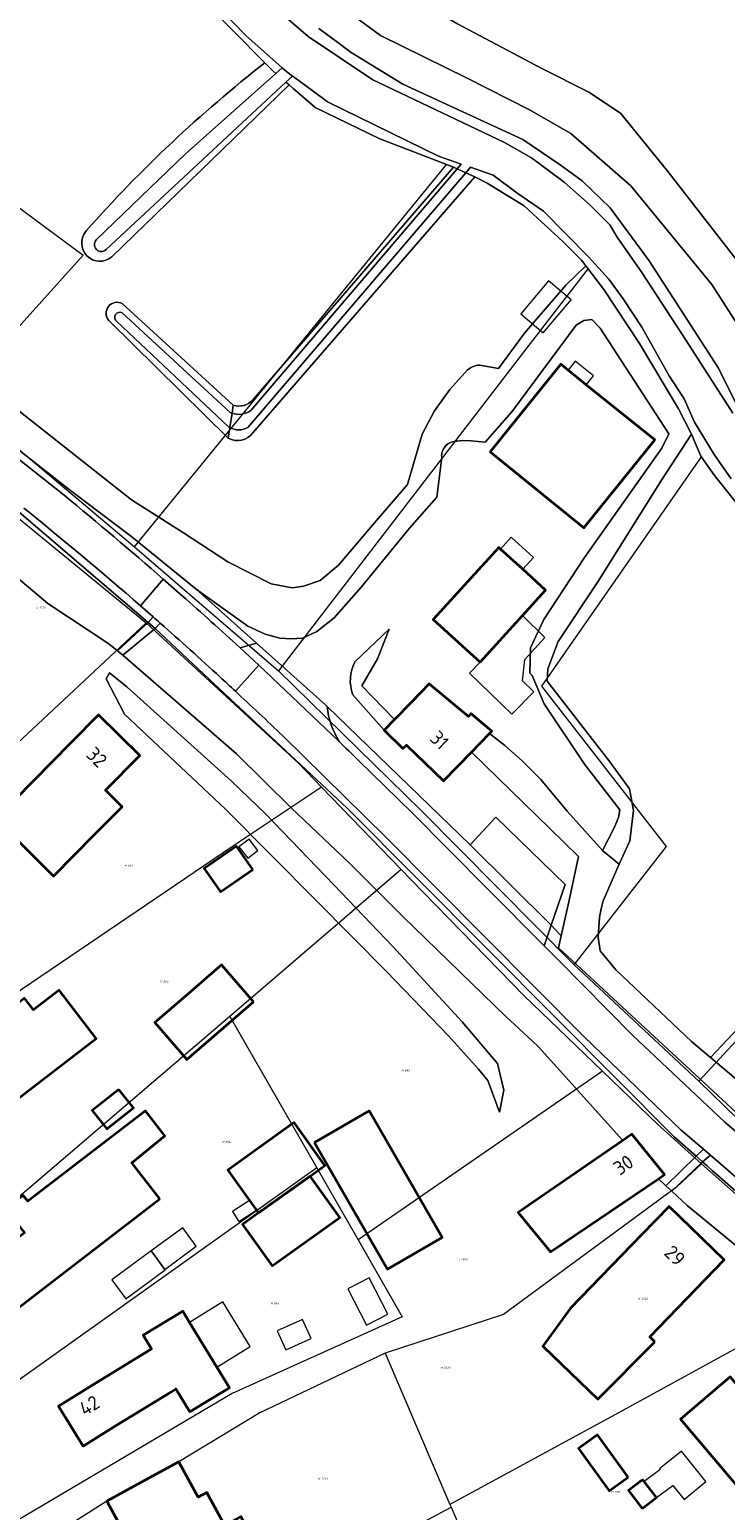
# Model space of a CAD drawing. Header units: metres. Extents: x 104777 to 177370, y 409697 to 438337.
# Tile 121 of 133: x 129946 to 130035, y 423448 to 423637. Entities that reach past the tile are written whole.
import ezdxf
from ezdxf.enums import TextEntityAlignment as Align
from ezdxf.lldxf.tags import DXFTag

# ---------------------------------------------------------------- set-up
doc = ezdxf.new("R2010")
doc.units = ezdxf.units.M
for name, color, linetype, lineweight in [('B-WE-GR-BOUWLAND-GV', 80, 'Continuous', 13), ('B-WE-GR-GRAS-GV', 60, 'Continuous', 13), ('B-WE-GR-GROENVOORZIENING-GV', 80, 'Continuous', 18), ('B-WE-GR-HOUTWAL-GV', 40, 'Continuous', 13), ('B-WE-GW-TALUD_KRUIN-G', 90, 'Continuous', 18), ('B-WE-KG-GRENS_PERCEEL-G', 150, 'KG-PERCEEL-SO', 18), ('B-WE-KG-GRENS_PERCEEL-S', 150, 'Continuous', 25), ('B-WE-KG-GRENS_PERCEEL_ADMINISTRATIEF-G', 150, 'KG-PERCEEL-SO', 18), ('B-WE-OG-BEBOUWING-G', 7, 'Continuous', 35), ('B-WE-OG-BEBOUWING-GV', 7, 'Continuous', 35), ('B-WE-OG-BEBOUWING_HUISNUMMER-T18', 10, 'Continuous', 18), ('B-WE-OG-BEBOUWING_LUIFEL-GV', 7, 'Continuous', 18), ('B-WE-OG-BEBOUWING_SCHUUR-GV', 7, 'Continuous', 18), ('B-WE-OG-TERREIN_BEGROEID-GV', 7, 'Continuous', 18), ('B-WE-OG-TERREIN_ERF-GV', 7, 'Continuous', 18), ('B-WE-OG-TERREIN_OEVER-GV', 7, 'Continuous', 18), ('B-WE-OG-WATER-GV', 130, 'Continuous', 18), ('B-WE-OG-WATER_GREPPEL-GV', 160, 'Continuous', 18), ('B-WE-OG-WEG-GV', 7, 'Continuous', 18), ('B-WE-VH-OPENVERHARDING_BETONSTRAATSTEEN-GV', 90, 'Continuous', 18), ('B-WE-VH-OPENVERHARDING_SIERBESTRATING-GV', 90, 'Continuous', 18), ('B-WE-VH-OPENVERHARDING_STRAATBAKSTEEN-GV', 90, 'Continuous', 18), ('B-WE-VH-OPENVERHARDING_TEGEL-GV', 90, 'Continuous', 18)]:
    doc.layers.add(name, color=color, linetype=linetype, lineweight=lineweight)
doc.styles.add('NLCS-ISO', font='NLCS-ISO.ttf')
doc.styles.add('NLCS-ISO-M20-T18', font='NLCS-ISO.ttf', dxfattribs={"height": 0.036})
doc.styles.get("Standard").update_dxf_attribs({"font": 'Romans.shx'})
tags = doc.linetypes.add('KG-PERCEEL-SO', pattern='A,5.5,-2,["P",Standard,S=1.8,R=0,X=-0.5,Y=-0.9],-2,5.5,-2,[5,NLCS.SHX,S=0.75,R=0,X=0,Y=0],-2', length=19).pattern_tags.tags
tags[6] = DXFTag(74, 10)

# ---------------------------------------------------------------- blocks, each defined once
blk = doc.blocks.new('SKG-PERCEELNUMMER-SO')
at = {"style": 'NLCS-ISO', "oblique": 10, "flags": 1}
for tag, p in [('GEMEENTECODE', (0, 2.6)), ('PERCEELGROOTTE', (0, -2.4))]:
    blk.add_attdef(tag, text='', height=1.8, dxfattribs=at).set_placement(p, align=Align.MIDDLE_CENTER)
at = {"style": 'NLCS-ISO', "oblique": 10}
blk.add_attdef('SECTIE', text='', height=1.8, dxfattribs=at).set_placement((-0.5, 0), align=Align.MIDDLE_RIGHT)
blk.add_attdef('PERCEELNUMMER', text='', height=1.8, dxfattribs=at).set_placement((0.5, 0), align=Align.MIDDLE_LEFT)

msp = doc.modelspace()

# ---------------------------------------------------------------- linework, layer by layer
at = {"layer": 'B-WE-GR-BOUWLAND-GV', "ltscale": 20, "flags": 128}
msp.add_lwpolyline([(130111.83, 423736.358), (130023.474, 423767.181), (129930.703, 423799.517), (129896.582, 423810.822), (129893.878, 423799.8), (129893.664, 423794.823), (129893.807, 423788.921), (129895.514, 423781.596), (129903.626, 423766.308), (129922.281, 423731.697), (129927.34, 423723.621), (129939.793, 423707.052), (129951.106, 423692.262), (129976.03, 423657.514), (129983.364, 423649.511), (129993.112, 423642.187), (130000.513, 423637.85), (130011.4, 423632.09), (130017.397, 423629.071), (130021.453, 423626.369), (130027.358, 423619.116), (130038.388, 423604.965)], dxfattribs=at)
at = {"layer": 'B-WE-GR-GRAS-GV', "ltscale": 20, "flags": 128}
for points in [[(130040.601, 423592.862), (130033.14, 423604.504), (130022.768, 423617.098), (130015.095, 423623.765), (130009.909, 423626.781), (130001.76, 423630.909), (129990.753, 423636.306), (129984.509, 423640.91), (129976.254, 423648.848), (129967.787, 423659.537), (129958.209, 423673.189), (129945.88, 423690.864), (129934.45, 423705.575), (129929.476, 423713.247), (129923.549, 423720.338), (129914.976, 423734.361), (129901.112, 423760.555)], [(129982.849, 423637.197), (129985.457, 423635.265), (129987, 423634.123), (129993.595, 423630.067), (130008.93, 423623.027), (130013.713, 423619.795), (130016.551, 423617.743), (130020.127, 423614.262), (130025.098, 423607.497), (130033.976, 423593.784), (130036.948, 423587.79)], [(129919.583, 423602.838), (129950.92, 423578.28), (129958.934, 423572.224), (129967.161, 423565.525), (129973.768, 423560.797), (129975.981, 423559.789), (129977.883, 423559.283), (129979.33, 423559.19), (129980.76, 423559.284), (129982.612, 423560.136), (129984.797, 423561.89), (129988.293, 423565.846), (129994.454, 423573.342), (129997.956, 423577.322), (129998.571, 423582.412), (129998.566, 423582.599), (129998.579, 423582.786), (129998.61, 423582.971), (129998.659, 423583.151), (129998.726, 423583.326), (129998.81, 423583.494), (129998.91, 423583.653), (129999.025, 423583.8), (129999.154, 423583.936), (129999.296, 423584.059), (129999.45, 423584.166), (129999.613, 423584.258), (129999.785, 423584.334), (129999.963, 423584.392), (130000.146, 423584.433), (130001.243, 423584.533), (130002.345, 423584.497), (130004.14, 423584.349), (130007.543, 423588.216), (130015.76, 423599.27), (130016.762, 423599.893), (130017.772, 423600.024), (130018.859, 423598.913), (130027.638, 423585.413), (130026.712, 423583.548), (130016.833, 423569.577), (130015.937, 423568.219), (130011.619, 423561.676), (130009.91, 423558.036), (130009.829, 423554.81), (130010.123, 423554.497), (130011.667, 423550.892), (130016.844, 423543.192), (130021.357, 423537.362), (130021.184, 423536.362), (130020.626, 423535.023), (130019.152, 423532.124), (130021.29, 423530.38), (130022.632, 423533.391), (130023.108, 423537.259), (130022.589, 423540.012), (130019.946, 423543.63), (130012.042, 423553.803), (130012.163, 423555.366), (130013.469, 423558.856), (130018.562, 423566.487), (130026.673, 423579.456), (130030.52, 423585.351), (130028.841, 423588.61), (130023.869, 423596.937), (130019.296, 423603.824), (130017, 423606.877), (130014.453, 423604.412), (130009.154, 423598.245), (130005.847, 423593.753), (130003.459, 423594.172), (130003.211, 423594.153), (130002.967, 423594.111), (130002.728, 423594.044), (130002.496, 423593.955), (130002.275, 423593.843), (130002.066, 423593.71), (130001.87, 423593.557), (129999.601, 423591.067), (129997.653, 423588.319), (129996.054, 423585.354), (129994.208, 423578.931), (129989.962, 423574.026), (129985.389, 423568.607), (129983.033, 423566.648), (129980.904, 423565.922), (129979.447, 423565.712), (129976.751, 423566.22), (129971.228, 423569.042), (129965.548, 423572.758), (129958.877, 423576.95), (129944.463, 423588.341)], [(130049.245, 423491.967), (130032.955, 423505.688), (130030.525, 423507.734), (130020.858, 423516.912), (130018.855, 423519.339), (130018.583, 423521.055), (130018.758, 423523.633), (130018.986, 423524.676), (130019.213, 423525.718), (130021.29, 423530.38), (130019.152, 423532.124), (130014.637, 423537.159), (130011.236, 423541.199), (130008.857, 423543.591), (130006.63, 423545.581), (130004.688, 423547.095), (130002.381, 423544.725), (130012.412, 423534.96), (130016.08, 423531.39), (130014.815, 423525.585), (130013.87, 423521.248), (130013.53, 423519.69), (130047.302, 423488.426)], [(130042.971, 423516.297), (130032.955, 423505.688), (130049.245, 423491.967)]]:
    msp.add_lwpolyline(points, dxfattribs=at)
msp.add_lwpolyline([(130005.976, 423498.706), (130006.513, 423501.526), (130005.707, 423504.905), (130001.191, 423510.257), (129992.333, 423519.877), (129984.764, 423527.75), (129976.045, 423536.82), (129971.633, 423541.043), (129958.304, 423553.059), (129956.087, 423554.866), (129955.664, 423554.106), (129957.98, 423549.575), (129970.905, 423537.408), (129982.59, 423525.669), (129991.527, 423516.691), (129999.421, 423508.462), (130003.269, 423504.187), (130004.465, 423502.741)], close=True, dxfattribs=at)
at = {"layer": 'B-WE-GR-GROENVOORZIENING-GV', "ltscale": 20, "flags": 128}
for points in [[(130038.388, 423604.965), (130027.358, 423619.116), (130021.453, 423626.369), (130017.397, 423629.071), (130011.4, 423632.09), (130000.513, 423637.85), (129993.112, 423642.187), (129983.364, 423649.511), (129976.03, 423657.514), (129951.106, 423692.262), (129939.793, 423707.052), (129927.34, 423723.621), (129922.281, 423731.697), (129903.626, 423766.308)], [(129901.112, 423760.555), (129914.976, 423734.361), (129923.549, 423720.338), (129929.476, 423713.247), (129934.45, 423705.575), (129945.88, 423690.864), (129958.209, 423673.189), (129967.787, 423659.537), (129976.254, 423648.848), (129984.509, 423640.91), (129990.753, 423636.306), (130001.76, 423630.909), (130009.909, 423626.781), (130015.095, 423623.765), (130022.768, 423617.098), (130033.14, 423604.504), (130040.601, 423592.862)]]:
    msp.add_lwpolyline(points, dxfattribs=at)
at = {"layer": 'B-WE-GR-HOUTWAL-GV', "ltscale": 20, "flags": 128}
msp.add_lwpolyline([(130038.245, 423574.103), (130033.454, 423580.061), (130031.71, 423582.551), (130030.52, 423585.351), (130026.673, 423579.456), (130018.562, 423566.487), (130013.469, 423558.856), (130012.163, 423555.366), (130012.042, 423553.803), (130019.946, 423543.63), (130022.589, 423540.012), (130023.108, 423537.259), (130022.632, 423533.391), (130021.29, 423530.38), (130019.213, 423525.718), (130018.986, 423524.676), (130018.758, 423523.633), (130018.583, 423521.055), (130018.855, 423519.339), (130020.858, 423516.912), (130030.525, 423507.734), (130032.955, 423505.688), (130042.971, 423516.297)], dxfattribs=at)
at = {"layer": 'B-WE-GW-TALUD_KRUIN-G', "ltscale": 20, "flags": 128}
for points in [[(129919.583, 423602.838), (129950.92, 423578.28), (129958.934, 423572.224), (129967.161, 423565.525), (129973.768, 423560.797), (129975.981, 423559.789), (129977.883, 423559.283), (129979.33, 423559.19), (129980.76, 423559.284), (129982.612, 423560.136), (129984.797, 423561.89), (129988.293, 423565.846), (129994.454, 423573.342), (129997.956, 423577.322), (129998.571, 423582.412), (129998.566, 423582.599), (129998.579, 423582.786), (129998.61, 423582.971), (129998.659, 423583.151), (129998.726, 423583.326), (129998.81, 423583.494), (129998.91, 423583.653), (129999.025, 423583.8), (129999.154, 423583.936), (129999.296, 423584.059), (129999.45, 423584.166), (129999.613, 423584.258), (129999.785, 423584.334), (129999.963, 423584.392), (130000.146, 423584.433), (130001.243, 423584.533), (130002.345, 423584.497), (130004.14, 423584.349), (130007.543, 423588.216), (130015.76, 423599.27), (130016.762, 423599.893), (130017.772, 423600.024), (130018.859, 423598.913), (130027.638, 423585.413), (130026.712, 423583.548), (130016.833, 423569.577), (130015.937, 423568.219), (130011.619, 423561.676), (130009.91, 423558.036), (130009.829, 423554.81), (130010.123, 423554.497), (130011.667, 423550.892), (130016.844, 423543.192), (130021.357, 423537.362), (130021.184, 423536.362), (130020.626, 423535.023), (130019.152, 423532.124)], [(130031.13, 423493.062), (130028.3, 423495.55), (130013.175, 423510.744), (129986.49, 423537.55), (129969.513, 423553.395), (129961.899, 423560.502)], [(129991.832, 423560.445), (129987.449, 423556.252)], [(130005.976, 423498.706), (130006.513, 423501.526), (130005.707, 423504.905), (130001.191, 423510.257), (129992.333, 423519.877), (129984.764, 423527.75), (129976.045, 423536.82), (129971.633, 423541.043), (129958.304, 423553.059), (129956.087, 423554.866), (129955.664, 423554.106)], [(129987.194, 423552.057), (129991.199, 423547.544)], [(130039.954, 423485.306), (130035.854, 423488.91), (130033.186, 423491.254), (130032.538, 423491.825), (130031.94, 423492.35)]]:
    msp.add_lwpolyline(points, dxfattribs=at)
at = {"layer": 'B-WE-GW-TALUD_KRUIN-G', "ltscale": 20}
msp.add_lwpolyline([(129987.449, 423556.252, 0.2075427), (129987.194, 423552.057)], format="xyb", dxfattribs=at)
at = {"layer": 'B-WE-KG-GRENS_PERCEEL-G', "ltscale": 20, "flags": 128}
for points in [[(129909.567, 423619.357), (129920.158, 423632.304), (129952.713, 423608.227)], [(129959.295, 423570.949), (129999.227, 423619.847)], [(129936.435, 423590.159), (129952.713, 423608.227)], [(130017.316, 423606.532), (130009.875, 423596.937), (129977.706, 423555.121)], [(129936.435, 423590.159), (129959.295, 423570.949)], [(130015.535, 423517.547), (130027.322, 423532.665), (130011.38, 423553.145), (130031.799, 423582.451)], [(129943.239, 423575.609), (129960.766, 423561.259)], [(129959.295, 423570.949), (129977.706, 423555.121)], [(129935.705, 423537.838), (129960.766, 423561.259)], [(129960.766, 423561.259), (129980.262, 423543.3), (129983.206, 423540.255)], [(129977.706, 423555.121), (129995.953, 423537.245), (130015.535, 423517.547)], [(130031.476, 423502.655), (130068.319, 423542.459)], [(129983.206, 423540.255), (129971.811, 423532.655), (129944.909, 423514.431), (129925.642, 423499.61)], [(129983.206, 423540.255), (129993.403, 423529.711)], [(129993.403, 423529.711), (129971.451, 423510.933)], [(129993.403, 423529.711), (129994.619, 423528.453), (130009.086, 423513.628), (130019.135, 423503.946)], [(130015.535, 423517.547), (130031.476, 423502.655)], [(129971.451, 423510.933), (129932.732, 423477.812)], [(129971.451, 423510.933), (129982.59, 423491.577)], [(130019.135, 423503.946), (129987.89, 423482.368)], [(130019.135, 423503.946), (130026.216, 423497.124), (130031.802, 423492.119)], [(130031.476, 423502.655), (130036.379, 423497.911), (130052.688, 423484.72)], [(129982.59, 423491.577), (129939.276, 423460.8)], [(129982.59, 423491.577), (129987.89, 423482.368)], [(130031.802, 423492.119), (130028.606, 423489.137), (130006.469, 423472.859), (129991.32, 423467.902)], [(130031.802, 423492.119), (130034.033, 423490.12), (130049.964, 423476.042)], [(129987.89, 423482.368), (129993.533, 423472.563), (129971.758, 423462.727), (129944.665, 423446.707)], [(130038.561, 423469.793), (130021.257, 423460.311), (129999.633, 423448.569)], [(129991.32, 423467.902), (129975.325, 423460.27), (129964.935, 423454.018), (129955.72, 423448.99), (129946.143, 423442.891)], [(129991.32, 423467.902), (129999.633, 423448.569)], [(129984.919, 423440.25), (129999.776, 423448.235)], [(129999.633, 423448.569), (129999.776, 423448.235)], [(129999.776, 423448.235), (130004.885, 423436.354)]]:
    msp.add_lwpolyline(points, dxfattribs=at)
at = {"layer": 'B-WE-KG-GRENS_PERCEEL_ADMINISTRATIEF-G', "ltscale": 20, "flags": 128}
msp.add_lwpolyline([(130011.489, 423468.793), (130015.062, 423473.654), (130027.66, 423486.65), (130034.72, 423479.81), (130025.18, 423469.98), (130025.84, 423469.336), (130018.527, 423462.016)], close=True, dxfattribs=at)
at = {"layer": 'B-WE-OG-BEBOUWING-G', "ltscale": 20, "flags": 128}
for points in [[(130003.483, 423556.212), (130008.908, 423562.167), (130011.87, 423565.418), (130008.944, 423568.084), (130006.095, 423570.679), (130005.868, 423570.886), (129997.481, 423561.68)], [(129994.701, 423551.113), (129992.522, 423548.892), (129991.199, 423547.544), (129993.621, 423545.167), (129994.08, 423545.612), (129998.784, 423541.032), (130002.381, 423544.725), (130004.688, 423547.095), (130005, 423547.416), (130002.297, 423549.644), (130001.998, 423549.281), (129996.97, 423553.426)], [(129951.15, 423545.92), (129941.519, 423536.179), (129948.908, 423528.874), (129954.17, 423534.18), (129957.69, 423537.73), (129955.56, 423539.84), (129959.94, 423544.27), (129954.67, 423549.48)], [(129974.491, 423512.821), (129970.401, 423517.541), (129966.134, 423513.843), (129961.867, 423510.145), (129965.957, 423505.425)], [(129941.08, 423510.09), (129937.12, 423507.05), (129938.26, 423505.56), (129932.28, 423500.98), (129937, 423494.82), (129940.97, 423497.86), (129954.369, 423508.12), (129949.646, 423514.283), (129946.356, 423511.762), (129945.209, 423513.259)], [(129962.527, 423487.643), (129958.942, 423492.248), (129963.157, 423495.665), (129960.684, 423498.883), (129945.626, 423487.311), (129945.047, 423488.065), (129942.76, 423486.36), (129945.19, 423483.28), (129938.98, 423478.5), (129943.32, 423472.85), (129947.28, 423475.9)], [(129982.291, 423494.82), (129991.628, 423478.657), (129998.622, 423482.697), (129989.285, 423498.86)], [(129973.991, 423487.42), (129974.872, 423486.189), (129975.131, 423485.826), (129981.73, 423490.543), (129983.624, 423491.897), (129979.706, 423497.379), (129979.462, 423497.204), (129971.213, 423491.307)], [(130026.303, 423490.19), (130027.09, 423490.73), (130022.91, 423495.89), (130021.748, 423495.092), (130008.339, 423485.89), (130012.509, 423480.838)], [(129975.131, 423485.826), (129973.081, 423484.36), (129976.877, 423479.051), (129985.526, 423485.234), (129981.73, 423490.543)], [(130025.84, 423469.336), (130025.18, 423469.98), (130034.72, 423479.81), (130027.66, 423486.65), (130024.18, 423483.06), (130015.062, 423473.654), (130011.489, 423468.793), (130018.527, 423462.016)], [(129969.813, 423466.099), (129966.326, 423471.826), (129965.444, 423473.276), (129960.383, 423470.196), (129961.442, 423468.456), (129960.769, 423468.046), (129953.8, 423463.75), (129949.55, 423461.13), (129952.7, 423456.02), (129956.95, 423458.64), (129963.919, 423462.936), (129964.564, 423463.328), (129966.355, 423460.386), (129968.885, 423461.926), (129971.415, 423463.466)], [(130037.37, 423449.73), (130043.75, 423455.14), (130035.48, 423464.88), (130029.11, 423459.47)], [(129960.1, 423451.38), (129955.72, 423448.99), (129960.738, 423439.784), (129963.768, 423434.224), (129965.28, 423431.45), (129969.67, 423433.84), (129977.697, 423438.21), (129972.893, 423447.019), (129970.814, 423445.885), (129968.518, 423450.095), (129967.405, 423449.488), (129964.935, 423454.018)]]:
    msp.add_lwpolyline(points, close=True, dxfattribs=at)
at = {"layer": 'B-WE-OG-BEBOUWING-GV', "ltscale": 20, "flags": 128}
for points in [[(130014.733, 423593.549), (130013.791, 423594.307), (130004.755, 423583.08), (130016.768, 423573.404), (130025.814, 423584.63), (130017.07, 423591.668)], [(130003.483, 423556.212), (130008.908, 423562.167), (130011.87, 423565.418), (130008.944, 423568.084), (130006.095, 423570.679), (130005.868, 423570.886), (129997.481, 423561.68)], [(129994.701, 423551.113), (129992.522, 423548.892), (129991.199, 423547.544), (129993.621, 423545.167), (129994.08, 423545.612), (129998.784, 423541.032), (130002.381, 423544.725), (130004.688, 423547.095), (130005, 423547.416), (130002.297, 423549.644), (130001.998, 423549.281), (129996.97, 423553.426)], [(129951.15, 423545.92), (129941.519, 423536.179), (129948.908, 423528.874), (129954.17, 423534.18), (129957.69, 423537.73), (129955.56, 423539.84), (129959.94, 423544.27), (129954.67, 423549.48)], [(129974.409, 423529.711), (129972.344, 423532.715), (129968.194, 423529.861), (129970.26, 423526.858)], [(129974.491, 423512.821), (129970.401, 423517.541), (129966.134, 423513.843), (129961.867, 423510.145), (129965.957, 423505.425)], [(129941.08, 423510.09), (129937.12, 423507.05), (129938.26, 423505.56), (129932.28, 423500.98), (129937, 423494.82), (129940.97, 423497.86), (129954.369, 423508.12), (129949.646, 423514.283), (129946.356, 423511.762), (129945.209, 423513.259)], [(129957.269, 423501.608), (129953.872, 423498.928), (129955.74, 423496.559), (129959.138, 423499.239)], [(129962.527, 423487.643), (129958.942, 423492.248), (129963.157, 423495.665), (129960.684, 423498.883), (129945.626, 423487.311), (129945.047, 423488.065), (129942.76, 423486.36), (129945.19, 423483.28), (129938.98, 423478.5), (129943.32, 423472.85), (129947.28, 423475.9)], [(129982.291, 423494.82), (129991.628, 423478.657), (129998.622, 423482.697), (129989.285, 423498.86)], [(129973.991, 423487.42), (129974.872, 423486.189), (129975.131, 423485.826), (129981.73, 423490.543), (129983.624, 423491.897), (129979.706, 423497.379), (129979.462, 423497.204), (129971.213, 423491.307)], [(130026.303, 423490.19), (130027.09, 423490.73), (130022.91, 423495.89), (130021.748, 423495.092), (130008.339, 423485.89), (130012.509, 423480.838)], [(129975.131, 423485.826), (129973.081, 423484.36), (129976.877, 423479.051), (129985.526, 423485.234), (129981.73, 423490.543)], [(130025.84, 423469.336), (130025.18, 423469.98), (130034.72, 423479.81), (130027.66, 423486.65), (130024.18, 423483.06), (130015.062, 423473.654), (130011.489, 423468.793), (130018.527, 423462.016)], [(129969.813, 423466.099), (129966.326, 423471.826), (129965.444, 423473.276), (129960.383, 423470.196), (129961.442, 423468.456), (129960.769, 423468.046), (129953.8, 423463.75), (129949.55, 423461.13), (129952.7, 423456.02), (129956.95, 423458.64), (129963.919, 423462.936), (129964.564, 423463.328), (129966.355, 423460.386), (129968.885, 423461.926), (129971.415, 423463.466)], [(130037.37, 423449.73), (130043.75, 423455.14), (130035.48, 423464.88), (130029.11, 423459.47)], [(130022.414, 423452.04), (130018.513, 423457.478), (130016.085, 423455.737), (130019.986, 423450.299)], [(129960.1, 423451.38), (129955.72, 423448.99), (129960.738, 423439.784), (129963.768, 423434.224), (129965.28, 423431.45), (129969.67, 423433.84), (129977.697, 423438.21), (129972.893, 423447.019), (129970.814, 423445.885), (129968.518, 423450.095), (129967.405, 423449.488), (129964.935, 423454.018)], [(130024.234, 423448.049), (130026.033, 423449.438), (130024.449, 423451.489), (130024.27, 423451.721), (130022.471, 423450.332)]]:
    msp.add_lwpolyline(points, close=True, dxfattribs=at)
at = {"layer": 'B-WE-OG-BEBOUWING_LUIFEL-GV', "ltscale": 20, "flags": 128}
for points in [[(130012.246, 423604.967), (130008.676, 423600.731), (130011.552, 423598.307), (130015.122, 423602.544)], [(130017.07, 423591.668), (130017.989, 423592.812), (130015.65, 423594.691), (130014.733, 423593.549)], [(130006.095, 423570.679), (130008.944, 423568.084), (130010.318, 423569.592), (130007.468, 423572.187)], [(130010.343, 423552.424), (130008.907, 423553.815), (130009.226, 423556.576), (130011.782, 423559.383), (130008.908, 423562.167), (130003.483, 423556.212), (130002.127, 423554.813), (130007.56, 423549.55)], [(129974.872, 423486.189), (129973.991, 423487.42), (129971.798, 423485.99), (129972.624, 423484.723)], [(129967.179, 423481.571), (129965.443, 423483.932), (129961.407, 423480.964), (129963.143, 423478.602)], [(129961.407, 423480.964), (129956.391, 423477.276), (129958.176, 423474.848), (129963.191, 423478.536), (129963.143, 423478.602)], [(129988.964, 423471.459), (129991.699, 423472.871), (129989.286, 423477.541), (129986.552, 423476.128)], [(129966.326, 423471.826), (129969.813, 423466.099), (129974.09, 423468.733), (129970.573, 423474.442)], [(129981.877, 423469.785), (129980.774, 423472.225), (129977.542, 423470.763), (129978.645, 423468.324)], [(130032.374, 423451.49), (130029.224, 423455.374), (130026.421, 423453.101), (130026.495, 423453.009), (130024.449, 423451.489), (130026.033, 423449.438), (130028.132, 423450.991), (130029.571, 423449.217)]]:
    msp.add_lwpolyline(points, close=True, dxfattribs=at)
at = {"layer": 'B-WE-OG-BEBOUWING_SCHUUR-GV', "ltscale": 20, "flags": 128}
msp.add_lwpolyline([(129973.776, 423531.153), (129975.065, 423532.156), (129973.931, 423533.612), (129972.643, 423532.609)], close=True, dxfattribs=at)
at = {"layer": 'B-WE-OG-TERREIN_BEGROEID-GV', "ltscale": 20, "flags": 128}
msp.add_lwpolyline([(129943.892, 423575.89), (129932.181, 423584.96), (129931.219, 423585.705), (129930.933, 423585.241), (129933.872, 423576.622), (129933.447, 423576.395), (129930.265, 423585.467), (129930.682, 423586.121), (129915.55, 423597.84), (129905.55, 423605.734), (129903.69, 423607.203), (129899.066, 423602.956), (129901.642, 423600.784), (129903.616, 423599.119), (129923.224, 423584.039), (129931.972, 423576.838), (129939.658, 423570.867), (129948.173, 423563.721), (129955.979, 423558.543), (129957.081, 423557.671), (129961.008, 423561.266), (129944.521, 423575.397), (129940.103, 423570.969), (129939.567, 423571.452)], close=True, dxfattribs=at)
at = {"layer": 'B-WE-OG-TERREIN_ERF-GV', "ltscale": 20, "flags": 128}
for points in [[(129975.969, 423632.819), (129967.646, 423641.271), (129960.629, 423648.02), (129957.612, 423651.275), (129956.198, 423653.253), (129952.865, 423657.912), (129946.619, 423667.726), (129941.837, 423676.261), (129939.366, 423680.202), (129931.116, 423671.61)], [(129974.439, 423589.777), (130000.082, 423619.471), (129990.658, 423623.09), (129982.369, 423627.121), (129981.048, 423628.268), (129979.573, 423629.55), (129979.051, 423630.003), (129956.371, 423608.005)], [(129944.463, 423588.341), (129958.877, 423576.95), (129965.548, 423572.758), (129971.228, 423569.042), (129976.751, 423566.22), (129979.447, 423565.712), (129980.904, 423565.922), (129983.033, 423566.648), (129985.389, 423568.607), (129989.962, 423574.026), (129994.208, 423578.931), (129996.054, 423585.354), (129997.653, 423588.319), (129999.601, 423591.067), (130001.87, 423593.557), (130002.066, 423593.71), (130002.275, 423593.843), (130002.496, 423593.955), (130002.728, 423594.044), (130002.967, 423594.111), (130003.211, 423594.153), (130003.459, 423594.172), (130005.847, 423593.753), (130009.154, 423598.245), (130014.453, 423604.412), (130017, 423606.877), (130016.447, 423607.613), (130014.112, 423609.935), (130009.128, 423614.554), (130004.407, 423617.432), (130002.801, 423618.228), (129974.413, 423585.541)], [(129957.718, 423602.036), (129971.913, 423589.073)], [(129971.247, 423584.835), (129955.974, 423599.899)], [(130017.772, 423600.024), (130016.762, 423599.893), (130015.76, 423599.27), (130007.543, 423588.216), (130004.14, 423584.349), (130002.345, 423584.497), (130001.243, 423584.533), (130000.146, 423584.433), (129999.963, 423584.392), (129999.785, 423584.334), (129999.613, 423584.258), (129999.45, 423584.166), (129999.296, 423584.059), (129999.154, 423583.936), (129999.025, 423583.8), (129998.91, 423583.653), (129998.81, 423583.494), (129998.726, 423583.326), (129998.659, 423583.151), (129998.61, 423582.971), (129998.579, 423582.786), (129998.566, 423582.599), (129998.571, 423582.412), (129997.956, 423577.322), (129994.454, 423573.342), (129988.293, 423565.846), (129984.797, 423561.89), (129982.612, 423560.136), (129980.76, 423559.284), (129979.33, 423559.19), (129977.883, 423559.283), (129975.981, 423559.789), (129973.768, 423560.797), (129967.161, 423565.525), (129974.886, 423558.663), (129976.851, 423556.918), (129983.743, 423550.708), (129983.912, 423550.545), (130002.228, 423532.88), (130005.506, 423536.425), (130014.367, 423527.783), (130012.589, 423522.595), (130013.082, 423522.029), (130013.87, 423521.248), (130014.815, 423525.585), (130016.08, 423531.39), (130012.412, 423534.96), (130002.381, 423544.725), (129998.784, 423541.032), (129994.08, 423545.612), (129993.621, 423545.167), (129991.199, 423547.544), (129987.194, 423552.057)], [(129987.449, 423556.252), (129991.832, 423560.445), (129990.37, 423556.631), (129988.336, 423553.198), (129992.522, 423548.892), (129994.701, 423551.113), (129996.97, 423553.426), (130001.998, 423549.281), (130002.297, 423549.644), (130005, 423547.416), (130004.688, 423547.095), (130006.63, 423545.581), (130008.857, 423543.591), (130011.236, 423541.199), (130014.637, 423537.159), (130019.152, 423532.124), (130020.626, 423535.023), (130021.184, 423536.362), (130021.357, 423537.362), (130016.844, 423543.192), (130011.667, 423550.892), (130010.123, 423554.497), (130009.829, 423554.81), (130009.91, 423558.036), (130011.619, 423561.676), (130015.937, 423568.219), (130016.833, 423569.577), (130026.712, 423583.548), (130027.638, 423585.413), (130018.859, 423598.913), (130017.772, 423600.024)], [(130036.422, 423481.482), (130029.961, 423486.782), (130028.005, 423488.604), (130027.25, 423489.308), (130026.303, 423490.19), (130012.509, 423480.838), (130008.339, 423485.89), (130021.748, 423495.092), (130010.956, 423507.065), (130010.192, 423507.774), (130006.783, 423510.934), (129993.613, 423523.697), (129986.798, 423530.507), (129979.313, 423537.597), (129972.338, 423544.506), (129957.797, 423557.105), (129957.081, 423557.671), (129955.979, 423558.543), (129948.173, 423563.721), (129939.658, 423570.867)], [(129987.194, 423552.057), (129991.199, 423547.544), (129992.522, 423548.892), (129988.336, 423553.198), (129990.37, 423556.631), (129991.832, 423560.445)], [(129991.832, 423560.445), (129987.449, 423556.252)]]:
    msp.add_lwpolyline(points, dxfattribs=at)
at = {"layer": 'B-WE-OG-TERREIN_ERF-GV', "ltscale": 20}
for points in [[(129953.1, 423611.325, -0.0466864), (129975.969, 423632.819)], [(129956.371, 423608.005, -0.9250586), (129953.1, 423611.325)], [(129955.974, 423599.899, -0.8316488), (129957.718, 423602.036)], [(129971.913, 423589.073, 0.3083218), (129974.439, 423589.777)], [(129974.413, 423585.541, -0.3675514), (129971.247, 423584.835)], [(129987.449, 423556.252, 0.2075427), (129987.194, 423552.057)], [(129987.194, 423552.057, -0.2075427), (129987.449, 423556.252)]]:
    msp.add_lwpolyline(points, format="xyb", dxfattribs=at)
at = {"layer": 'B-WE-OG-TERREIN_ERF-GV', "ltscale": 20, "flags": 128}
for points in [[(130017.07, 423591.668), (130025.814, 423584.63), (130016.768, 423573.404), (130004.755, 423583.08), (130013.791, 423594.307), (130014.733, 423593.549)], [(130008.908, 423562.167), (130003.483, 423556.212), (129997.481, 423561.68), (130005.868, 423570.886), (130006.095, 423570.679), (130008.944, 423568.084), (130011.87, 423565.418)], [(130006.513, 423501.526), (130005.976, 423498.706), (130004.465, 423502.741), (130003.269, 423504.187), (129999.421, 423508.462), (129991.527, 423516.691), (129982.59, 423525.669), (129970.905, 423537.408), (129957.98, 423549.575), (129955.664, 423554.106), (129956.087, 423554.866), (129958.304, 423553.059), (129971.633, 423541.043), (129976.045, 423536.82), (129984.764, 423527.75), (129992.333, 423519.877), (130001.191, 423510.257), (130005.707, 423504.905)], [(129948.908, 423528.874), (129941.519, 423536.179), (129951.15, 423545.92), (129954.67, 423549.48), (129959.94, 423544.27), (129955.56, 423539.84), (129957.69, 423537.73), (129954.17, 423534.18)], [(129974.409, 423529.711), (129970.26, 423526.858), (129968.194, 423529.861), (129972.344, 423532.715)], [(129974.491, 423512.821), (129965.957, 423505.425), (129961.867, 423510.145), (129966.134, 423513.843), (129970.401, 423517.541)], [(129941.08, 423510.09), (129945.209, 423513.259), (129946.356, 423511.762), (129949.646, 423514.283), (129954.369, 423508.12), (129940.97, 423497.86), (129937, 423494.82), (129932.28, 423500.98), (129938.26, 423505.56), (129937.12, 423507.05)], [(129957.269, 423501.608), (129959.138, 423499.239), (129955.74, 423496.559), (129953.872, 423498.928)], [(129963.157, 423495.665), (129958.942, 423492.248), (129962.527, 423487.643), (129947.28, 423475.9), (129943.32, 423472.85), (129938.98, 423478.5), (129945.19, 423483.28), (129942.76, 423486.36), (129945.047, 423488.065), (129945.626, 423487.311), (129960.684, 423498.883)], [(129982.291, 423494.82), (129989.285, 423498.86), (129998.622, 423482.697), (129991.628, 423478.657)], [(129981.73, 423490.543), (129985.526, 423485.234), (129976.877, 423479.051), (129973.081, 423484.36), (129975.131, 423485.826), (129974.872, 423486.189), (129973.991, 423487.42), (129971.213, 423491.307), (129979.462, 423497.204), (129979.706, 423497.379), (129983.624, 423491.897)], [(130025.84, 423469.336), (130018.527, 423462.016), (130011.489, 423468.793), (130015.062, 423473.654), (130024.18, 423483.06), (130027.66, 423486.65), (130034.72, 423479.81), (130025.18, 423469.98)], [(129966.326, 423471.826), (129969.813, 423466.099), (129971.415, 423463.466), (129968.885, 423461.926), (129966.355, 423460.386), (129964.564, 423463.328), (129963.919, 423462.936), (129956.95, 423458.64), (129952.7, 423456.02), (129949.55, 423461.13), (129953.8, 423463.75), (129960.769, 423468.046), (129961.442, 423468.456), (129960.383, 423470.196), (129965.444, 423473.276)], [(130037.37, 423449.73), (130029.11, 423459.47), (130035.48, 423464.88), (130043.75, 423455.14)], [(130022.414, 423452.04), (130019.986, 423450.299), (130016.085, 423455.737), (130018.513, 423457.478)], [(129960.738, 423439.784), (129955.72, 423448.99), (129960.1, 423451.38), (129964.935, 423454.018), (129967.405, 423449.488), (129968.518, 423450.095), (129970.814, 423445.885), (129972.893, 423447.019), (129977.697, 423438.21), (129969.67, 423433.84), (129965.28, 423431.45), (129963.768, 423434.224)], [(130026.033, 423449.438), (130024.234, 423448.049), (130022.471, 423450.332), (130024.27, 423451.721), (130024.449, 423451.489)]]:
    msp.add_lwpolyline(points, close=True, dxfattribs=at)
at = {"layer": 'B-WE-OG-TERREIN_OEVER-GV', "ltscale": 20, "flags": 128}
for points in [[(129939.311, 423680.29), (129939.366, 423680.202), (129941.837, 423676.261), (129946.619, 423667.726), (129952.865, 423657.912), (129956.198, 423653.253), (129957.612, 423651.275), (129960.629, 423648.02), (129967.646, 423641.271), (129975.969, 423632.819), (129976.921, 423631.852), (129977.36, 423631.471), (129978.158, 423632.183), (129973.523, 423636.302), (129967.137, 423642.893), (129960.278, 423650.272), (129956.179, 423655.321), (129949.378, 423664.886), (129947.217, 423668.542), (129944.927, 423672.624), (129939.602, 423680.588)], [(129979.051, 423630.003), (129979.573, 423629.55), (129981.048, 423628.268), (129982.369, 423627.121), (129990.658, 423623.09), (130000.082, 423619.471), (130000.55, 423619.257), (130001.082, 423619.879), (129998.161, 423620.9), (129983.952, 423627.84), (129981.951, 423629.308), (129979.87, 423630.834), (129979.473, 423631.126), (129978.645, 423630.356)]]:
    msp.add_lwpolyline(points, close=True, dxfattribs=at)
for points in [[(129977.422, 423639.656), (129981.492, 423636.161), (129989.742, 423630.649), (130006.604, 423622.651), (130010.078, 423620.653), (130014.23, 423617.579), (130017.539, 423614.669), (130020.082, 423612.131), (130021.028, 423610.554), (130024.153, 423606.026), (130029.848, 423597.337), (130035.809, 423588.026)], [(130036.948, 423587.79), (130033.976, 423593.784), (130025.098, 423607.497), (130020.127, 423614.262), (130016.551, 423617.743), (130013.713, 423619.795), (130008.93, 423623.027), (129993.595, 423630.067), (129987, 423634.123), (129985.457, 423635.265), (129982.849, 423637.197)], [(129956.371, 423608.005), (129979.051, 423630.003), (129978.645, 423630.356), (129955.635, 423608.952), (129955.48, 423608.834), (129955.303, 423608.754), (129955.113, 423608.714), (129954.918, 423608.717), (129954.729, 423608.762), (129954.555, 423608.847), (129954.403, 423608.969), (129954.281, 423609.121), (129954.196, 423609.296), (129954.151, 423609.485), (129954.149, 423609.679), (129954.189, 423609.869), (129954.27, 423610.046), (129954.387, 423610.201), (129965.749, 423621.125), (129977.36, 423631.471), (129976.921, 423631.852), (129975.969, 423632.819)], [(129974.157, 423588.393), (130000.55, 423619.257), (130000.082, 423619.471)], [(130000.082, 423619.471), (129974.439, 423589.777)], [(130035.597, 423579.656), (130033.416, 423582.768), (130030.917, 423586.874), (130029.598, 423589.877), (130027.682, 423592.808), (130024.179, 423599.04), (130021.805, 423602.631), (130019.967, 423605.149), (130017.363, 423608.041), (130011.59, 423613.839), (130008.196, 423616.188), (130005.152, 423618.456), (130002.267, 423619.464), (130001.656, 423618.751), (130002.801, 423618.228), (130004.407, 423617.432), (130009.128, 423614.554), (130014.112, 423609.935), (130016.447, 423607.613), (130017, 423606.877), (130019.296, 423603.824), (130023.869, 423596.937), (130028.841, 423588.61), (130030.52, 423585.351), (130031.71, 423582.551), (130033.454, 423580.061), (130038.245, 423574.103)], [(130001.656, 423618.751), (129973.762, 423586.202)], [(129974.413, 423585.541), (130002.801, 423618.228), (130001.656, 423618.751)], [(129971.75, 423588.036), (129971.913, 423589.073), (129957.718, 423602.036)], [(129957.707, 423600.857), (129971.495, 423588.142)], [(129955.974, 423599.899), (129971.247, 423584.835)], [(129971.312, 423586.289), (129957.03, 423599.76)], [(129971.913, 423589.073), (129971.75, 423588.036)], [(129971.247, 423584.835), (129971.461, 423586.2)], [(129971.461, 423586.2), (129971.247, 423584.835)]]:
    msp.add_lwpolyline(points, dxfattribs=at)
at = {"layer": 'B-WE-OG-TERREIN_OEVER-GV', "ltscale": 20}
for points in [[(129975.969, 423632.819, 0.0466864), (129953.1, 423611.325)], [(129953.1, 423611.325, 0.9250586), (129956.371, 423608.005)], [(129957.718, 423602.036, 0.8316488), (129955.974, 423599.899)], [(129957.03, 423599.76, -0.9730721), (129957.707, 423600.857)], [(129974.439, 423589.777, -0.3083218), (129971.913, 423589.073)], [(129971.495, 423588.142, 0.0253656), (129971.75, 423588.036)], [(129971.75, 423588.036, 0.2481748), (129974.157, 423588.393)], [(129971.247, 423584.835, 0.3675514), (129974.413, 423585.541)], [(129971.461, 423586.2, -0.0177946), (129971.312, 423586.289)], [(129973.762, 423586.202, -0.2564129), (129971.461, 423586.2)]]:
    msp.add_lwpolyline(points, format="xyb", dxfattribs=at)
at = {"layer": 'B-WE-OG-WATER-GV', "ltscale": 20, "flags": 128}
for points in [[(129967.137, 423642.893), (129973.523, 423636.302), (129978.158, 423632.183), (129978.762, 423631.647), (129979.473, 423631.126), (129979.87, 423630.834), (129981.951, 423629.308), (129983.952, 423627.84), (129998.161, 423620.9), (130001.082, 423619.879), (130000.55, 423619.257), (130001.656, 423618.751), (130002.267, 423619.464), (130005.152, 423618.456), (130008.196, 423616.188), (130011.59, 423613.839), (130017.363, 423608.041), (130019.967, 423605.149), (130021.805, 423602.631), (130024.179, 423599.04), (130027.682, 423592.808), (130029.598, 423589.877), (130030.917, 423586.874), (130033.416, 423582.768), (130035.597, 423579.656)], [(130035.809, 423588.026), (130029.848, 423597.337), (130024.153, 423606.026), (130021.028, 423610.554), (130020.082, 423612.131), (130017.539, 423614.669), (130014.23, 423617.579), (130010.078, 423620.653), (130006.604, 423622.651), (129989.742, 423630.649), (129981.492, 423636.161), (129977.422, 423639.656)], [(129973.762, 423586.202), (130001.656, 423618.751), (130000.55, 423619.257), (129974.157, 423588.393)], [(129971.495, 423588.142), (129957.707, 423600.857)], [(129957.03, 423599.76), (129971.312, 423586.289)], [(129971.461, 423586.2), (129971.75, 423588.036)], [(129971.75, 423588.036), (129971.461, 423586.2)]]:
    msp.add_lwpolyline(points, dxfattribs=at)
at = {"layer": 'B-WE-OG-WATER-GV', "ltscale": 20}
for points in [[(129957.707, 423600.857, 0.9730721), (129957.03, 423599.76)], [(129971.75, 423588.036, -0.0253656), (129971.495, 423588.142)], [(129974.157, 423588.393, -0.2481748), (129971.75, 423588.036)], [(129971.312, 423586.289, 0.0177946), (129971.461, 423586.2)], [(129971.461, 423586.2, 0.2564129), (129973.762, 423586.202)]]:
    msp.add_lwpolyline(points, format="xyb", dxfattribs=at)
at = {"layer": 'B-WE-OG-WATER_GREPPEL-GV', "ltscale": 20, "flags": 128}
msp.add_lwpolyline([(129977.36, 423631.471), (129965.749, 423621.125), (129954.387, 423610.201), (129954.27, 423610.046), (129954.189, 423609.869), (129954.149, 423609.679), (129954.151, 423609.485), (129954.196, 423609.296), (129954.281, 423609.121), (129954.403, 423608.969), (129954.555, 423608.847), (129954.729, 423608.762), (129954.918, 423608.717), (129955.113, 423608.714), (129955.303, 423608.754), (129955.48, 423608.834), (129955.635, 423608.952), (129978.645, 423630.356), (129979.473, 423631.126), (129978.762, 423631.647), (129978.158, 423632.183)], close=True, dxfattribs=at)
at = {"layer": 'B-WE-OG-WEG-GV', "ltscale": 20, "flags": 128}
for points in [[(129967.161, 423565.525), (129958.934, 423572.224), (129950.92, 423578.28), (129919.583, 423602.838), (129918.768, 423603.491), (129905.96, 423613.75), (129903.411, 423615.673), (129902.716, 423615.479)], [(129918.38, 423602.75), (129950.28, 423577.54)], [(129944.521, 423575.397), (129961.008, 423561.266), (129961.666, 423562), (129960.028, 423563.433)], [(129962.958, 423566.827), (129965.382, 423564.701)], [(129972.791, 423558.046), (129974.886, 423558.663), (129967.161, 423565.525)], [(129962.571, 423561.204), (129961.899, 423560.502), (129969.513, 423553.395), (129986.49, 423537.55), (130013.175, 423510.744), (130028.3, 423495.55), (130031.13, 423493.062), (130032.041, 423493.972), (130029.21, 423496.42), (130016.74, 423508.36), (129991.43, 423533.86), (129978.23, 423546.8)]]:
    msp.add_lwpolyline(points, dxfattribs=at)
at = {"layer": 'B-WE-OG-WEG-GV', "ltscale": 20}
for points in [[(129950.28, 423577.54, -0.0075911), (129962.958, 423566.827)], [(129960.028, 423563.433, 0.0095157), (129945.116, 423575.916)], [(129965.382, 423564.701, -0.0045811), (129972.791, 423558.046)], [(129970.222, 423554.317, 0.0050761), (129962.571, 423561.204)], [(129972.175, 423552.514, 0.001127), (129970.222, 423554.317)], [(129978.23, 423546.8, 0.0040123), (129972.175, 423552.514)]]:
    msp.add_lwpolyline(points, format="xyb", dxfattribs=at)
at = {"layer": 'B-WE-OG-WEG-GV', "ltscale": 20, "flags": 128}
for points in [[(130021.748, 423495.092), (130022.91, 423495.89), (130027.09, 423490.73), (130026.303, 423490.19), (130027.25, 423489.308), (130031.13, 423493.062), (130028.3, 423495.55), (130013.175, 423510.744), (129986.49, 423537.55), (129969.513, 423553.395), (129961.899, 423560.502), (129957.797, 423557.105), (129972.338, 423544.506), (129979.313, 423537.597), (129986.798, 423530.507), (129993.613, 423523.697), (130006.783, 423510.934), (130010.192, 423507.774), (130010.956, 423507.065)], [(130012.589, 423522.595), (130011.683, 423519.949), (130013.416, 423518.205), (130023.04, 423508.52), (130034.79, 423497.41), (130050.789, 423483.816), (130051.66, 423483.075), (130053.045, 423481.899), (130053.692, 423481.349), (130056.431, 423481.78), (130052.309, 423483.791), (130047.302, 423488.426), (130013.53, 423519.69), (130013.87, 423521.248), (130013.082, 423522.029)], [(130035.854, 423488.91), (130033.186, 423491.254), (130032.538, 423491.825), (130031.94, 423492.35), (130028.005, 423488.604), (130029.961, 423486.782), (130036.422, 423481.482), (130039.954, 423485.306)], [(130033.186, 423491.254), (130035.854, 423488.91), (130039.954, 423485.306), (130040.933, 423486.286), (130032.941, 423493.194), (130031.94, 423492.35), (130032.538, 423491.825)]]:
    msp.add_lwpolyline(points, close=True, dxfattribs=at)
at = {"layer": 'B-WE-VH-OPENVERHARDING_BETONSTRAATSTEEN-GV', "ltscale": 20, "flags": 128}
for points in [[(129983.743, 423550.708), (129976.851, 423556.918), (129974.886, 423558.663), (129972.791, 423558.046), (129975.189, 423555.838), (129985.456, 423546.078)], [(129983.912, 423550.545), (129983.743, 423550.708)], [(129987.89, 423543.69), (129994.79, 423536.95), (130004.362, 423527.317), (130011.683, 423519.949), (130012.589, 423522.595), (130002.228, 423532.88), (129983.912, 423550.545)]]:
    msp.add_lwpolyline(points, dxfattribs=at)
at = {"layer": 'B-WE-VH-OPENVERHARDING_BETONSTRAATSTEEN-GV', "ltscale": 20}
for points in [[(129985.456, 423546.078, -0.1127441), (129983.912, 423550.545)], [(129983.912, 423550.545, 0.1127441), (129985.456, 423546.078)], [(129985.456, 423546.078, -0.0017644), (129987.89, 423543.69)]]:
    msp.add_lwpolyline(points, format="xyb", dxfattribs=at)
at = {"layer": 'B-WE-VH-OPENVERHARDING_BETONSTRAATSTEEN-GV', "ltscale": 20, "flags": 128}
msp.add_lwpolyline([(130012.589, 423522.595), (130014.367, 423527.783), (130005.506, 423536.425), (130002.228, 423532.88)], close=True, dxfattribs=at)
at = {"layer": 'B-WE-VH-OPENVERHARDING_SIERBESTRATING-GV', "ltscale": 20, "flags": 128}
for points in [[(129950.28, 423577.54), (129918.38, 423602.75)], [(129965.382, 423564.701), (129962.958, 423566.827), (129960.028, 423563.433), (129961.666, 423562)], [(129960.028, 423563.433), (129962.958, 423566.827)], [(129972.175, 423552.514), (129975.189, 423555.838), (129972.791, 423558.046)], [(129985.456, 423546.078), (129975.189, 423555.838), (129972.175, 423552.514)], [(129978.23, 423546.8), (129991.43, 423533.86), (130016.74, 423508.36), (130029.21, 423496.42), (130032.041, 423493.972), (130032.941, 423493.194), (130040.933, 423486.286), (130041.892, 423485.457), (130047.882, 423480.278), (130050.789, 423483.816), (130034.79, 423497.41), (130023.04, 423508.52), (130013.416, 423518.205), (130011.683, 423519.949)], [(130011.683, 423519.949), (130004.362, 423527.317), (129994.79, 423536.95), (129987.89, 423543.69)]]:
    msp.add_lwpolyline(points, dxfattribs=at)
at = {"layer": 'B-WE-VH-OPENVERHARDING_SIERBESTRATING-GV', "ltscale": 20}
for points in [[(129962.958, 423566.827, 0.0075911), (129950.28, 423577.54)], [(129945.116, 423575.916, -0.0095157), (129960.028, 423563.433)], [(129972.791, 423558.046, 0.0045811), (129965.382, 423564.701)], [(129961.666, 423562, -0.0008481), (129962.571, 423561.204)], [(129962.571, 423561.204, -0.0050761), (129970.222, 423554.317)], [(129970.222, 423554.317, -0.001127), (129972.175, 423552.514)], [(129972.175, 423552.514, -0.0040123), (129978.23, 423546.8)], [(129987.89, 423543.69, 0.0017644), (129985.456, 423546.078)]]:
    msp.add_lwpolyline(points, format="xyb", dxfattribs=at)
at = {"layer": 'B-WE-VH-OPENVERHARDING_STRAATBAKSTEEN-GV', "ltscale": 20, "flags": 128}
msp.add_lwpolyline([(130031.13, 423493.062), (130031.94, 423492.35), (130032.941, 423493.194), (130032.041, 423493.972)], close=True, dxfattribs=at)
at = {"layer": 'B-WE-VH-OPENVERHARDING_TEGEL-GV', "ltscale": 20, "flags": 128}
for points in [[(129957.081, 423557.671), (129957.797, 423557.105), (129961.899, 423560.502), (129961.008, 423561.266)], [(130031.94, 423492.35), (130031.13, 423493.062), (130027.25, 423489.308), (130028.005, 423488.604)]]:
    msp.add_lwpolyline(points, close=True, dxfattribs=at)
for points in [[(129961.666, 423562), (129961.008, 423561.266), (129961.899, 423560.502)], [(129961.899, 423560.502), (129962.571, 423561.204)]]:
    msp.add_lwpolyline(points, dxfattribs=at)
at = {"layer": 'B-WE-VH-OPENVERHARDING_TEGEL-GV', "ltscale": 20}
msp.add_lwpolyline([(129962.571, 423561.204, 0.0008481), (129961.666, 423562)], format="xyb", dxfattribs=at)

# ---------------------------------------------------------------- block references
at = {"layer": 'B-WE-KG-GRENS_PERCEEL-S', "ltscale": 20, "xscale": 0.15, "yscale": 0.15, "zscale": 0.15}
for p, values in [((129947.017, 423563.174), {'PERCEELNUMMER': '1359', 'SECTIE': 'H'}), ((129958.346, 423530.219), {'PERCEELNUMMER': '861', 'SECTIE': 'H'}), ((129962.886, 423515.407), {'PERCEELNUMMER': '862', 'SECTIE': 'H'}), ((129993.758, 423504.063), {'PERCEELNUMMER': '863', 'SECTIE': 'H'}), ((129970.827, 423494.885), {'PERCEELNUMMER': '864', 'SECTIE': 'H'}), ((130001.159, 423479.885), {'PERCEELNUMMER': '866', 'SECTIE': 'H'}), ((129977.04, 423474.27), {'PERCEELNUMMER': '865', 'SECTIE': 'H'}), ((130024.032, 423474.879), {'PERCEELNUMMER': '3722', 'SECTIE': 'H'}), ((129998.759, 423466.022), {'PERCEELNUMMER': '3723', 'SECTIE': 'H'}), ((129983.087, 423451.861), {'PERCEELNUMMER': '2033', 'SECTIE': 'H'}), ((130020.595, 423450.154), {'PERCEELNUMMER': '1351', 'SECTIE': 'H'})]:
    msp.add_blockref('SKG-PERCEELNUMMER-SO', p, dxfattribs=at).add_auto_attribs(values)

# ---------------------------------------------------------------- texts
at = {"layer": 'B-WE-OG-BEBOUWING_HUISNUMMER-T18', "ltscale": 20, "style": 'NLCS-ISO-M20-T18'}
for s, rotation, p in [('31', 315.7, (129998.289, 423546.257)), ('32', 315.3, (129954.459, 423544.064)), ('30', 34.5, (130021.811, 423491.959)), ('29', 315.9, (130028.391, 423480.372)), ('42', 31.7, (129953.495, 423461.209))]:
    msp.add_text(s, height=1.8, rotation=rotation, dxfattribs=at).set_placement(p, align=Align.MIDDLE)

doc.saveas('drawing.dxf')
